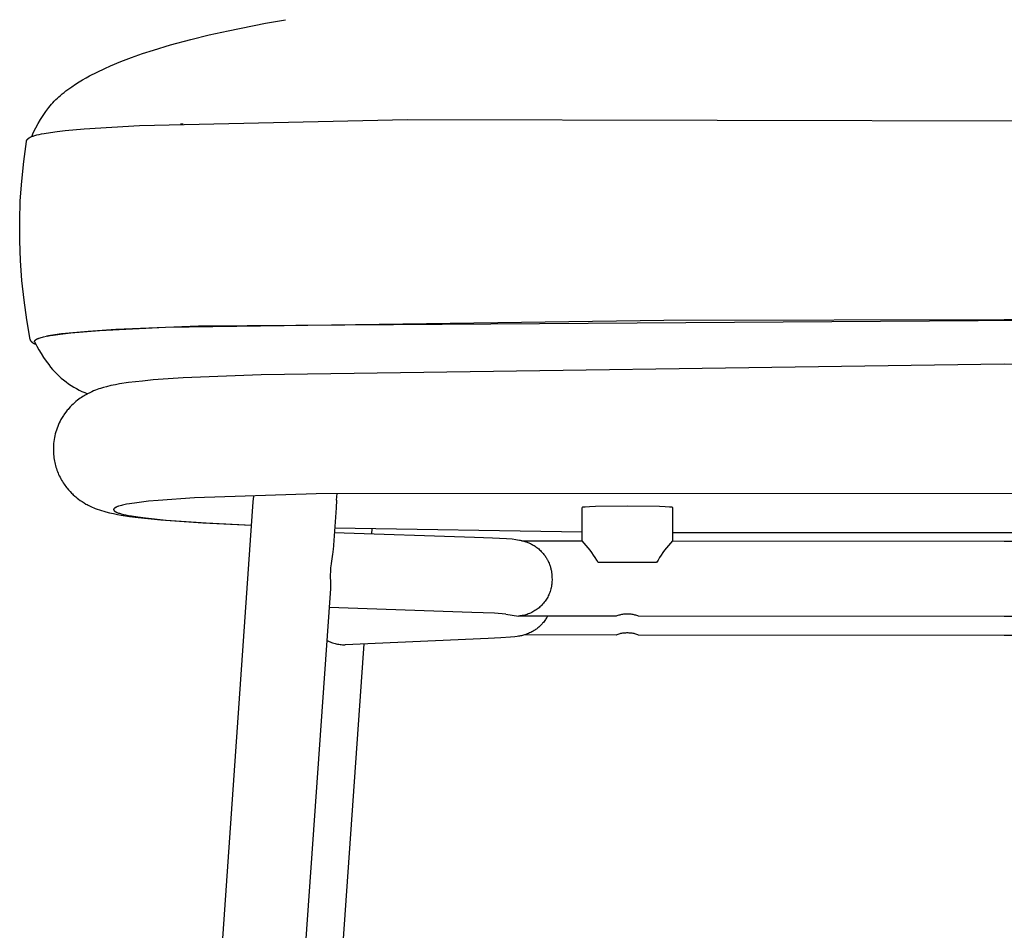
# Model space of a CAD drawing. Header units: millimetres. Extents: x 5000 to 6329, y 0 to 1857.
# Tile 4 of 9: x 5009 to 5270, y 1298 to 1540. Entities that reach past the tile are written whole.
import ezdxf

# ---------------------------------------------------------------- set-up
doc = ezdxf.new("R2010")
doc.units = ezdxf.units.MM
doc.layers.add('Archiv', color=7, linetype='Continuous', true_color=0x000000)
doc.layers.add('Make2D$Sichtbar$Kurven', color=7, linetype='Continuous', true_color=0x000000)

msp = doc.modelspace()

# ---------------------------------------------------------------- linework, layer by layer
at = {"layer": 'Archiv'}
for p, q in [((5093.34, 1412.28), (5093.47, 1414.05)), ((5138.26, 1382.06), (5141.62, 1381.53))]:
    msp.add_line(p, q, dxfattribs=at)
at = {"layer": 'Make2D$Sichtbar$Kurven', "color": 18, "lineweight": -3, "true_color": 0x000000}
for p, q in [((5064.55, 1536.88), (5074.45, 1538.85)), ((5074.45, 1538.85), (5079.79, 1539.8)), ((5059.57, 1535.76), (5064.55, 1536.88)), ((5049.29, 1533.1), (5054.68, 1534.56)), ((5054.68, 1534.56), (5059.57, 1535.76)), ((5038.98, 1529.78), (5041.87, 1530.8)), ((5041.87, 1530.8), (5044.79, 1531.75)), ((5044.79, 1531.75), (5049.29, 1533.1)), ((5033.37, 1527.55), (5036.13, 1528.69)), ((5036.13, 1528.69), (5038.98, 1529.78)), ((5027.84, 1524.89), (5029.82, 1525.91)), ((5029.82, 1525.91), (5031.86, 1526.88)), ((5031.86, 1526.88), (5033.37, 1527.55)), ((5024.13, 1522.71), (5025.03, 1523.27)), ((5025.03, 1523.27), (5025.95, 1523.83)), ((5025.95, 1523.83), (5026.89, 1524.36)), ((5026.89, 1524.36), (5027.84, 1524.89)), ((5020.58, 1520.12), (5021.06, 1520.51)), ((5021.06, 1520.51), (5021.55, 1520.89)), ((5021.55, 1520.89), (5022.05, 1521.27)), ((5022.05, 1521.27), (5023.08, 1522)), ((5023.08, 1522), (5024.13, 1522.71)), ((5017.7, 1517.36), (5018.07, 1517.77)), ((5018.07, 1517.77), (5018.46, 1518.18)), ((5018.46, 1518.18), (5018.86, 1518.58)), ((5018.86, 1518.58), (5019.27, 1518.96)), ((5019.27, 1518.96), (5019.69, 1519.35)), ((5019.69, 1519.35), (5020.11, 1519.72)), ((5020.11, 1519.72), (5020.58, 1520.12)), ((5015.49, 1514.4), (5016.21, 1515.46)), ((5016.21, 1515.46), (5016.97, 1516.5)), ((5016.97, 1516.5), (5016.98, 1516.51)), ((5016.98, 1516.51), (5017.33, 1516.94)), ((5017.33, 1516.94), (5017.7, 1517.36)), ((5014.17, 1512.21), (5014.81, 1513.32)), ((5014.81, 1513.32), (5015.49, 1514.4)), ((5041.04, 1511.68), (5112.14, 1513.28)), ((5112.14, 1513.28), (5471.36, 1512.58)), ((5012.46, 1508.77), (5012.99, 1509.94)), ((5012.99, 1509.94), (5013.56, 1511.09)), ((5013.56, 1511.09), (5014.17, 1512.21)), ((5015.79, 1509.62), (5017.48, 1509.89)), ((5017.48, 1509.89), (5019.26, 1510.13)), ((5019.26, 1510.13), (5021.33, 1510.36)), ((5021.33, 1510.36), (5026.43, 1510.82)), ((5026.43, 1510.82), (5041.04, 1511.68)), ((5052.66, 1512.07), (5051.96, 1512.1)), ((5010.34, 1502.21), (5011.06, 1507.44)), ((5011.06, 1507.46), (5011.07, 1507.48)), ((5011.06, 1507.44), (5011.06, 1507.46)), ((5011.07, 1507.51), (5011.08, 1507.53)), ((5011.07, 1507.48), (5011.07, 1507.51)), ((5011.08, 1507.55), (5011.09, 1507.57)), ((5011.08, 1507.53), (5011.08, 1507.55)), ((5011.09, 1507.6), (5011.1, 1507.62)), ((5011.09, 1507.57), (5011.09, 1507.6)), ((5011.1, 1507.62), (5011.11, 1507.64)), ((5011.11, 1507.64), (5011.12, 1507.66)), ((5011.12, 1507.68), (5011.13, 1507.7)), ((5011.12, 1507.66), (5011.12, 1507.68)), ((5011.13, 1507.7), (5011.14, 1507.72)), ((5011.14, 1507.72), (5011.15, 1507.74)), ((5011.15, 1507.74), (5011.17, 1507.78)), ((5011.17, 1507.78), (5011.18, 1507.81)), ((5011.18, 1507.81), (5011.2, 1507.83)), ((5011.2, 1507.83), (5011.21, 1507.86)), ((5011.21, 1507.86), (5011.22, 1507.88)), ((5011.22, 1507.88), (5011.24, 1507.91)), ((5011.24, 1507.91), (5011.25, 1507.93)), ((5011.25, 1507.93), (5011.27, 1507.95)), ((5011.27, 1507.95), (5011.28, 1507.97)), ((5011.28, 1507.97), (5011.3, 1507.99)), ((5011.3, 1507.99), (5011.32, 1508.01)), ((5011.32, 1508.01), (5011.33, 1508.04)), ((5011.33, 1508.04), (5011.35, 1508.06)), ((5011.35, 1508.06), (5011.38, 1508.09)), ((5011.38, 1508.09), (5011.42, 1508.13)), ((5011.42, 1508.13), (5011.45, 1508.17)), ((5011.45, 1508.17), (5011.49, 1508.2)), ((5011.49, 1508.2), (5011.52, 1508.23)), ((5011.52, 1508.23), (5011.56, 1508.27)), ((5011.56, 1508.27), (5011.6, 1508.3)), ((5011.6, 1508.3), (5011.64, 1508.33)), ((5011.64, 1508.33), (5011.68, 1508.36)), ((5011.68, 1508.36), (5011.72, 1508.38)), ((5011.72, 1508.38), (5011.75, 1508.41)), ((5011.75, 1508.41), (5011.8, 1508.44)), ((5011.8, 1508.44), (5011.88, 1508.49)), ((5011.88, 1508.49), (5011.96, 1508.54)), ((5011.96, 1508.54), (5012.05, 1508.59)), ((5012.05, 1508.59), (5012.15, 1508.63)), ((5012.15, 1508.63), (5012.24, 1508.68)), ((5012.24, 1508.68), (5012.34, 1508.72)), ((5012.34, 1508.72), (5012.44, 1508.77)), ((5012.44, 1508.77), (5012.64, 1508.85)), ((5012.64, 1508.85), (5012.85, 1508.92)), ((5012.85, 1508.92), (5013.07, 1508.99)), ((5013.07, 1508.99), (5013.3, 1509.07)), ((5013.3, 1509.07), (5013.55, 1509.14)), ((5013.55, 1509.14), (5013.82, 1509.21)), ((5013.82, 1509.21), (5014.41, 1509.35)), ((5014.41, 1509.35), (5015.06, 1509.48)), ((5015.06, 1509.48), (5015.79, 1509.62)), ((5009.81, 1496.96), (5010.34, 1502.21)), ((5009.45, 1491.7), (5009.81, 1496.96)), ((5009.28, 1486.42), (5009.45, 1491.7)), ((5009.3, 1481.15), (5009.28, 1486.42)), ((5009.49, 1475.88), (5009.3, 1481.15)), ((5009.87, 1470.61), (5009.49, 1475.88)), ((5010.43, 1465.37), (5009.87, 1470.61)), ((5011.18, 1460.15), (5010.43, 1465.37)), ((5012.1, 1454.95), (5011.18, 1460.15)), ((5310.69, 1460.19), (5056.71, 1458.5)), ((5180.2, 1460.1), (5270.48, 1460.26)), ((5270.48, 1460.26), (5484.25, 1458.54)), ((5034.83, 1457.6), (5027.41, 1457.1)), ((5030.43, 1457.35), (5047.97, 1458.25)), ((5056.71, 1458.5), (5034.83, 1457.6)), ((5047.97, 1458.25), (5180.2, 1460.1)), ((5012.12, 1454.88), (5012.1, 1454.94)), ((5013.56, 1454.88), (5013.59, 1454.9)), ((5013.59, 1454.9), (5013.63, 1454.92)), ((5013.63, 1454.92), (5013.66, 1454.94)), ((5013.66, 1454.94), (5013.69, 1454.96)), ((5013.69, 1454.96), (5013.77, 1455)), ((5013.77, 1455), (5013.85, 1455.04)), ((5013.85, 1455.04), (5013.93, 1455.09)), ((5013.93, 1455.09), (5014.03, 1455.13)), ((5014.03, 1455.13), (5014.12, 1455.17)), ((5014.12, 1455.17), (5014.23, 1455.21)), ((5014.23, 1455.21), (5014.34, 1455.25)), ((5014.34, 1455.25), (5014.45, 1455.3)), ((5014.45, 1455.3), (5014.71, 1455.38)), ((5014.71, 1455.38), (5014.99, 1455.46)), ((5014.99, 1455.46), (5015.29, 1455.55)), ((5015.29, 1455.55), (5015.62, 1455.63)), ((5015.62, 1455.63), (5016.42, 1455.81)), ((5017.44, 1455.99), (5016.42, 1455.81)), ((5016.61, 1455.85), (5017.33, 1455.98)), ((5017.33, 1455.98), (5018.13, 1456.11)), ((5018.62, 1456.18), (5017.44, 1455.99)), ((5018.13, 1456.11), (5019.98, 1456.38)), ((5020.36, 1456.41), (5018.62, 1456.18)), ((5019.98, 1456.38), (5022.81, 1456.71)), ((5022.38, 1456.64), (5020.36, 1456.41)), ((5027.41, 1457.1), (5022.38, 1456.64)), ((5022.81, 1456.71), (5030.43, 1457.35)), ((5012.14, 1454.82), (5012.12, 1454.88)), ((5012.17, 1454.77), (5012.14, 1454.82)), ((5012.19, 1454.71), (5012.17, 1454.77)), ((5012.22, 1454.65), (5012.19, 1454.71)), ((5012.25, 1454.59), (5012.22, 1454.65)), ((5012.28, 1454.54), (5012.25, 1454.59)), ((5012.32, 1454.49), (5012.28, 1454.54)), ((5012.35, 1454.43), (5012.32, 1454.49)), ((5012.39, 1454.38), (5012.35, 1454.43)), ((5012.43, 1454.33), (5012.39, 1454.38)), ((5012.47, 1454.28), (5012.43, 1454.33)), ((5012.51, 1454.24), (5012.47, 1454.28)), ((5012.56, 1454.19), (5012.51, 1454.24)), ((5012.6, 1454.15), (5012.56, 1454.19)), ((5012.65, 1454.1), (5012.6, 1454.15)), ((5012.7, 1454.06), (5012.65, 1454.1)), ((5012.75, 1454.02), (5012.7, 1454.06)), ((5012.8, 1453.98), (5012.75, 1454.02)), ((5012.85, 1453.95), (5012.8, 1453.98)), ((5012.91, 1453.91), (5012.85, 1453.95)), ((5012.96, 1453.88), (5012.91, 1453.91)), ((5013.02, 1453.85), (5012.96, 1453.88)), ((5013.07, 1453.82), (5013.02, 1453.85)), ((5013.13, 1453.8), (5013.07, 1453.82)), ((5013.19, 1453.77), (5013.13, 1453.8)), ((5013.25, 1453.75), (5013.19, 1453.77)), ((5013.23, 1454.44), (5013.24, 1454.45)), ((5013.23, 1454.43), (5013.23, 1454.44)), ((5013.23, 1454.42), (5013.23, 1454.43)), ((5013.23, 1454.41), (5013.23, 1454.42)), ((5013.23, 1454.4), (5013.23, 1454.41)), ((5013.23, 1454.39), (5013.23, 1454.4)), ((5013.23, 1454.38), (5013.23, 1454.39)), ((5013.24, 1454.37), (5013.23, 1454.38)), ((5013.24, 1454.5), (5013.25, 1454.51)), ((5013.24, 1454.49), (5013.24, 1454.5)), ((5013.24, 1454.48), (5013.24, 1454.49)), ((5013.24, 1454.47), (5013.24, 1454.48)), ((5013.24, 1454.45), (5013.24, 1454.47)), ((5013.24, 1454.36), (5013.24, 1454.37)), ((5013.24, 1454.35), (5013.24, 1454.36)), ((5013.24, 1454.36), (5013.24, 1454.36)), ((5013.24, 1454.34), (5013.24, 1454.35)), ((5013.24, 1454.33), (5013.24, 1454.34)), ((5013.25, 1454.32), (5013.24, 1454.33)), ((5013.24, 1454.33), (5013.24, 1454.33)), ((5013.25, 1454.53), (5013.26, 1454.54)), ((5013.25, 1454.52), (5013.25, 1454.53)), ((5013.25, 1454.51), (5013.25, 1454.52)), ((5013.25, 1454.31), (5013.25, 1454.32)), ((5013.25, 1454.3), (5013.25, 1454.31)), ((5013.25, 1454.31), (5013.25, 1454.31)), ((5013.26, 1454.29), (5013.25, 1454.3)), ((5013.31, 1453.73), (5013.25, 1453.75)), ((5013.26, 1454.55), (5013.27, 1454.56)), ((5013.26, 1454.54), (5013.26, 1454.55)), ((5013.26, 1454.28), (5013.26, 1454.29)), ((5013.27, 1454.27), (5013.26, 1454.28)), ((5013.26, 1454.28), (5013.26, 1454.28)), ((5013.27, 1454.57), (5013.28, 1454.58)), ((5013.27, 1454.56), (5013.27, 1454.57)), ((5013.27, 1454.26), (5013.27, 1454.27)), ((5013.27, 1454.26), (5013.81, 1453.21)), ((5013.27, 1454.26), (5013.27, 1454.26)), ((5013.28, 1454.59), (5013.29, 1454.6)), ((5013.28, 1454.58), (5013.28, 1454.59)), ((5013.29, 1454.61), (5013.3, 1454.62)), ((5013.29, 1454.6), (5013.29, 1454.61)), ((5013.3, 1454.62), (5013.31, 1454.63)), ((5013.31, 1454.64), (5013.32, 1454.65)), ((5013.31, 1454.63), (5013.31, 1454.64)), ((5013.37, 1453.71), (5013.31, 1453.73)), ((5013.32, 1454.65), (5013.33, 1454.67)), ((5013.33, 1454.67), (5013.34, 1454.68)), ((5013.34, 1454.68), (5013.35, 1454.69)), ((5013.35, 1454.69), (5013.36, 1454.7)), ((5013.36, 1454.7), (5013.37, 1454.71)), ((5013.37, 1454.71), (5013.39, 1454.73)), ((5013.37, 1453.71), (5013.37, 1453.71)), ((5013.6, 1453.62), (5013.37, 1453.71)), ((5013.39, 1454.73), (5013.41, 1454.75)), ((5013.41, 1454.75), (5013.43, 1454.77)), ((5013.43, 1454.77), (5013.45, 1454.79)), ((5013.45, 1454.79), (5013.48, 1454.81)), ((5013.48, 1454.81), (5013.51, 1454.83)), ((5013.51, 1454.83), (5013.53, 1454.85)), ((5013.53, 1454.85), (5013.56, 1454.88)), ((5013.81, 1453.21), (5014.38, 1452.18)), ((5014.38, 1452.18), (5014.98, 1451.18)), ((5014.98, 1451.18), (5015.61, 1450.19)), ((5015.61, 1450.19), (5016.27, 1449.22)), ((5016.27, 1449.22), (5016.97, 1448.27)), ((5016.97, 1448.27), (5017.47, 1447.63)), ((5017.47, 1447.63), (5018, 1447.01)), ((5018, 1447.01), (5018.55, 1446.41)), ((5018.55, 1446.41), (5019.12, 1445.82)), ((5019.12, 1445.82), (5019.71, 1445.26)), ((5019.71, 1445.26), (5020.32, 1444.71)), ((5020.32, 1444.71), (5020.94, 1444.19)), ((5020.94, 1444.19), (5021.59, 1443.69)), ((5021.59, 1443.69), (5022.25, 1443.21)), ((5022.25, 1443.21), (5022.92, 1442.75)), ((5022.92, 1442.75), (5023.62, 1442.32)), ((5023.62, 1442.32), (5024.32, 1441.91)), ((5024.32, 1441.91), (5025.04, 1441.53)), ((5025.04, 1441.53), (5025.77, 1441.17)), ((5025.77, 1441.17), (5026.52, 1440.83)), ((5026.52, 1440.83), (5027.27, 1440.52)), ((5087.9, 1413.95), (5055.7, 1412.91)), ((5071.26, 1411.83), (5071.36, 1413.38)), ((5435.3, 1414.25), (5087.9, 1413.95)), ((5035.07, 1410.53), (5034.96, 1410.48)), ((5035.19, 1410.58), (5035.07, 1410.53)), ((5035.32, 1410.63), (5035.19, 1410.58)), ((5035.46, 1410.68), (5035.32, 1410.63)), ((5035.6, 1410.72), (5035.46, 1410.68)), ((5035.93, 1410.82), (5035.6, 1410.72)), ((5036.29, 1410.92), (5035.93, 1410.82)), ((5036.59, 1410.99), (5036.29, 1410.92)), ((5036.93, 1411.07), (5036.59, 1410.99)), ((5037.66, 1411.22), (5036.93, 1411.07)), ((5038.43, 1411.36), (5037.66, 1411.22)), ((5040.33, 1411.64), (5038.43, 1411.36)), ((5043.45, 1412.01), (5040.33, 1411.64)), ((5046.04, 1412.25), (5043.45, 1412.01)), ((5055.7, 1412.91), (5046.04, 1412.25)), ((5047.05, 1065.16), (5071.26, 1411.83)), ((5093.34, 1412.28), (5093.2, 1410.29)), ((5160.44, 1410.54), (5159.33, 1410.49)), ((5162, 1410.59), (5160.44, 1410.54)), ((5170.49, 1410.69), (5162, 1410.59)), ((5178.97, 1410.59), (5170.49, 1410.69)), ((5180.53, 1410.54), (5178.97, 1410.59)), ((5181.64, 1410.49), (5180.53, 1410.54)), ((5034.22, 1409.88), (5034.21, 1409.86)), ((5034.21, 1409.86), (5034.21, 1409.86)), ((5034.21, 1409.86), (5034.21, 1409.85)), ((5034.21, 1409.85), (5034.21, 1409.85)), ((5034.21, 1409.85), (5034.21, 1409.84)), ((5034.21, 1409.84), (5034.21, 1409.83)), ((5034.21, 1409.83), (5034.21, 1409.83)), ((5034.21, 1409.83), (5034.21, 1409.82)), ((5034.21, 1409.82), (5034.21, 1409.82)), ((5034.21, 1409.82), (5034.21, 1409.81)), ((5034.21, 1409.81), (5034.21, 1409.81)), ((5034.21, 1409.81), (5034.21, 1409.8)), ((5034.21, 1409.8), (5034.21, 1409.79)), ((5034.21, 1409.79), (5034.21, 1409.79)), ((5034.21, 1409.79), (5034.21, 1409.78)), ((5034.21, 1409.78), (5034.21, 1409.77)), ((5034.21, 1409.77), (5034.21, 1409.77)), ((5034.21, 1409.77), (5034.21, 1409.76)), ((5034.21, 1409.76), (5034.21, 1409.75)), ((5034.21, 1409.75), (5034.21, 1409.74)), ((5034.21, 1409.74), (5034.21, 1409.73)), ((5034.21, 1409.73), (5034.21, 1409.72)), ((5034.21, 1409.72), (5034.22, 1409.72)), ((5034.23, 1409.91), (5034.22, 1409.9)), ((5034.22, 1409.9), (5034.22, 1409.89)), ((5034.22, 1409.89), (5034.22, 1409.88)), ((5034.22, 1409.72), (5034.22, 1409.71)), ((5034.22, 1409.71), (5034.22, 1409.7)), ((5034.22, 1409.7), (5034.22, 1409.69)), ((5034.22, 1409.69), (5034.23, 1409.68)), ((5034.24, 1409.93), (5034.23, 1409.92)), ((5034.23, 1409.92), (5034.23, 1409.91)), ((5034.23, 1409.68), (5034.23, 1409.67)), ((5034.23, 1409.67), (5034.23, 1409.66)), ((5034.23, 1409.66), (5034.24, 1409.66)), ((5034.25, 1409.96), (5034.24, 1409.94)), ((5034.24, 1409.94), (5034.24, 1409.93)), ((5034.24, 1409.66), (5034.24, 1409.65)), ((5034.24, 1409.65), (5034.24, 1409.64)), ((5034.24, 1409.64), (5034.25, 1409.63)), ((5034.26, 1409.97), (5034.25, 1409.96)), ((5034.25, 1409.63), (5034.25, 1409.62)), ((5034.25, 1409.62), (5034.26, 1409.61)), ((5034.27, 1409.99), (5034.26, 1409.98)), ((5034.26, 1409.98), (5034.26, 1409.97)), ((5034.26, 1409.61), (5034.26, 1409.61)), ((5034.26, 1409.61), (5034.27, 1409.6)), ((5034.28, 1410), (5034.27, 1409.99)), ((5034.27, 1409.6), (5034.27, 1409.59)), ((5034.27, 1409.59), (5034.28, 1409.58)), ((5034.29, 1410.03), (5034.28, 1410.01)), ((5034.28, 1410.01), (5034.28, 1410)), ((5034.28, 1409.58), (5034.29, 1409.57)), ((5034.3, 1410.04), (5034.29, 1410.03)), ((5034.29, 1409.57), (5034.29, 1409.56)), ((5034.29, 1409.56), (5034.3, 1409.55)), ((5034.31, 1410.05), (5034.3, 1410.04)), ((5034.3, 1409.55), (5034.32, 1409.53)), ((5034.32, 1410.06), (5034.31, 1410.05)), ((5034.33, 1410.07), (5034.32, 1410.06)), ((5034.32, 1409.53), (5034.33, 1409.51)), ((5034.34, 1410.08), (5034.33, 1410.07)), ((5034.33, 1409.51), (5034.35, 1409.5)), ((5034.35, 1410.1), (5034.34, 1410.08)), ((5034.36, 1410.11), (5034.35, 1410.1)), ((5034.35, 1409.5), (5034.37, 1409.48)), ((5034.37, 1410.12), (5034.36, 1410.11)), ((5034.39, 1410.13), (5034.37, 1410.12)), ((5034.37, 1409.48), (5034.38, 1409.46)), ((5034.38, 1409.46), (5034.4, 1409.44)), ((5034.41, 1410.15), (5034.39, 1410.13)), ((5034.4, 1409.44), (5034.42, 1409.43)), ((5034.44, 1410.18), (5034.41, 1410.15)), ((5034.42, 1409.43), (5034.44, 1409.41)), ((5034.47, 1410.2), (5034.44, 1410.18)), ((5034.44, 1409.41), (5034.46, 1409.39)), ((5034.46, 1409.39), (5034.48, 1409.38)), ((5034.5, 1410.22), (5034.47, 1410.2)), ((5034.48, 1409.38), (5034.51, 1409.36)), ((5034.53, 1410.25), (5034.5, 1410.22)), ((5034.51, 1409.36), (5034.53, 1409.34)), ((5034.56, 1410.27), (5034.53, 1410.25)), ((5034.53, 1409.34), (5034.58, 1409.31)), ((5034.6, 1410.29), (5034.56, 1410.27)), ((5034.58, 1409.31), (5034.64, 1409.28)), ((5034.64, 1410.32), (5034.6, 1410.29)), ((5034.68, 1410.34), (5034.64, 1410.32)), ((5034.64, 1409.28), (5034.69, 1409.24)), ((5034.72, 1410.36), (5034.68, 1410.34)), ((5034.69, 1409.24), (5034.76, 1409.21)), ((5034.76, 1410.39), (5034.72, 1410.36)), ((5034.86, 1410.43), (5034.76, 1410.39)), ((5034.76, 1409.21), (5034.83, 1409.17)), ((5034.83, 1409.17), (5034.9, 1409.14)), ((5034.96, 1410.48), (5034.86, 1410.43)), ((5034.9, 1409.14), (5034.98, 1409.1)), ((5034.98, 1409.1), (5035.06, 1409.07)), ((5035.06, 1409.07), (5035.15, 1409.03)), ((5035.15, 1409.03), (5035.33, 1408.96)), ((5035.33, 1408.96), (5035.53, 1408.89)), ((5035.53, 1408.89), (5035.75, 1408.82)), ((5035.75, 1408.82), (5035.99, 1408.75)), ((5035.99, 1408.75), (5036.24, 1408.68)), ((5036.24, 1408.68), (5036.8, 1408.54)), ((5036.8, 1408.54), (5037.44, 1408.4)), ((5037.44, 1408.4), (5038.14, 1408.26)), ((5038.14, 1408.26), (5038.92, 1408.12)), ((5038.92, 1408.12), (5040.65, 1407.85)), ((5093.2, 1410.29), (5092.42, 1399.12)), ((5158.5, 1410.39), (5158.49, 1410.38)), ((5158.49, 1410.38), (5158.49, 1410.38)), ((5158.49, 1410.38), (5158.49, 1410.38)), ((5158.49, 1410.38), (5158.49, 1410.38)), ((5158.49, 1410.38), (5158.49, 1410.38)), ((5158.49, 1410.38), (5158.49, 1410.38)), ((5158.49, 1410.38), (5158.49, 1410.37)), ((5158.49, 1410.37), (5158.49, 1410.37)), ((5158.49, 1401.51), (5158.49, 1410.37)), ((5158.51, 1410.39), (5158.5, 1410.39)), ((5158.5, 1410.39), (5158.5, 1410.39)), ((5158.5, 1410.39), (5158.5, 1410.39)), ((5158.52, 1410.4), (5158.51, 1410.39)), ((5158.51, 1410.39), (5158.51, 1410.39)), ((5158.53, 1410.4), (5158.52, 1410.4)), ((5158.52, 1410.4), (5158.52, 1410.4)), ((5158.55, 1410.4), (5158.53, 1410.4)), ((5158.53, 1410.4), (5158.53, 1410.4)), ((5158.56, 1410.41), (5158.55, 1410.4)), ((5158.58, 1410.41), (5158.56, 1410.41)), ((5158.6, 1410.42), (5158.58, 1410.41)), ((5158.64, 1410.42), (5158.6, 1410.42)), ((5158.69, 1410.43), (5158.64, 1410.42)), ((5158.8, 1410.44), (5158.69, 1410.43)), ((5158.95, 1410.46), (5158.8, 1410.44)), ((5159.33, 1410.49), (5158.95, 1410.46)), ((5182.02, 1410.46), (5181.64, 1410.49)), ((5182.17, 1410.44), (5182.02, 1410.46)), ((5182.29, 1410.43), (5182.17, 1410.44)), ((5182.33, 1410.42), (5182.29, 1410.43)), ((5182.37, 1410.42), (5182.33, 1410.42)), ((5182.39, 1410.41), (5182.37, 1410.42)), ((5182.41, 1410.41), (5182.39, 1410.41)), ((5182.42, 1410.4), (5182.41, 1410.41)), ((5182.44, 1410.4), (5182.42, 1410.4)), ((5182.45, 1410.4), (5182.44, 1410.4)), ((5182.44, 1410.4), (5182.44, 1410.4)), ((5182.46, 1410.39), (5182.45, 1410.4)), ((5182.45, 1410.4), (5182.45, 1410.4)), ((5182.47, 1410.39), (5182.46, 1410.39)), ((5182.46, 1410.39), (5182.46, 1410.39)), ((5182.48, 1410.38), (5182.47, 1410.39)), ((5182.47, 1410.39), (5182.47, 1410.39)), ((5182.47, 1410.39), (5182.47, 1410.39)), ((5182.49, 1410.37), (5182.48, 1410.38)), ((5182.48, 1410.38), (5182.48, 1410.38)), ((5182.48, 1410.38), (5182.48, 1410.38)), ((5182.48, 1410.38), (5182.48, 1410.38)), ((5182.48, 1410.38), (5182.48, 1410.38)), ((5182.48, 1410.38), (5182.48, 1410.38)), ((5182.49, 1410.37), (5182.49, 1410.37)), ((5182.49, 1410.37), (5182.49, 1401.49)), ((5040.65, 1407.85), (5042.67, 1407.59)), ((5042.67, 1407.59), (5048.13, 1407.02)), ((5048.13, 1407.02), (5058.78, 1406.26)), ((5058.78, 1406.26), (5070.83, 1405.66)), ((5092.75, 1403.75), (5129.9, 1402.53)), ((5158.49, 1403.79), (5092.83, 1404.9)), ((5102.68, 1404.65), (5102.59, 1403.43)), ((5358.48, 1403.6), (5182.49, 1403.6)), ((5129.9, 1402.53), (5134.69, 1402.34)), ((5134.69, 1402.34), (5138.42, 1402.13)), ((5138.42, 1402.13), (5139.92, 1402)), ((5139.92, 1402), (5140.92, 1401.88)), ((5140.92, 1401.88), (5141.32, 1401.82)), ((5141.32, 1401.82), (5141.85, 1401.73)), ((5141.85, 1401.73), (5142.14, 1401.67)), ((5142.14, 1401.67), (5142.45, 1401.6)), ((5142.4, 1401.53), (5158.49, 1401.52)), ((5142.45, 1401.6), (5142.83, 1401.51)), ((5142.83, 1401.51), (5143.06, 1401.45)), ((5143.06, 1401.45), (5143.29, 1401.37)), ((5143.29, 1401.37), (5143.57, 1401.28)), ((5143.57, 1401.28), (5143.88, 1401.17)), ((5143.88, 1401.17), (5144.1, 1401.09)), ((5144.1, 1401.09), (5144.32, 1401)), ((5144.32, 1401), (5144.55, 1400.9)), ((5144.55, 1400.9), (5144.78, 1400.79)), ((5144.78, 1400.79), (5145.02, 1400.67)), ((5145.02, 1400.67), (5145.26, 1400.54)), ((5145.26, 1400.54), (5145.5, 1400.4)), ((5145.5, 1400.4), (5145.75, 1400.25)), ((5145.75, 1400.25), (5146, 1400.09)), ((5146, 1400.09), (5146.24, 1399.92)), ((5160.12, 1399.63), (5158.49, 1401.51)), ((5182.49, 1401.49), (5180.87, 1399.63)), ((5182.48, 1401.49), (5270.49, 1401.41)), ((5270.49, 1401.41), (5358.49, 1401.49)), ((5092.3, 1397.97), (5091.89, 1395.49)), ((5092.37, 1398.52), (5092.3, 1397.97)), ((5092.39, 1398.79), (5092.37, 1398.52)), ((5092.42, 1399.12), (5092.39, 1398.79)), ((5146.24, 1399.92), (5146.49, 1399.74)), ((5146.49, 1399.74), (5146.73, 1399.55)), ((5146.73, 1399.55), (5146.97, 1399.35)), ((5146.97, 1399.35), (5147.2, 1399.15)), ((5147.2, 1399.15), (5147.43, 1398.93)), ((5147.43, 1398.93), (5147.65, 1398.71)), ((5147.65, 1398.71), (5147.83, 1398.52)), ((5147.83, 1398.52), (5148, 1398.33)), ((5148, 1398.33), (5148.17, 1398.13)), ((5148.17, 1398.13), (5148.33, 1397.93)), ((5148.33, 1397.93), (5148.49, 1397.72)), ((5148.49, 1397.72), (5148.65, 1397.51)), ((5148.65, 1397.51), (5148.79, 1397.3)), ((5160.6, 1399.02), (5160.12, 1399.63)), ((5161.07, 1398.38), (5160.6, 1399.02)), ((5161.52, 1397.74), (5161.07, 1398.38)), ((5161.95, 1397.08), (5161.52, 1397.74)), ((5179.46, 1397.74), (5179.03, 1397.08)), ((5179.91, 1398.38), (5179.46, 1397.74)), ((5180.38, 1399.02), (5179.91, 1398.38)), ((5180.87, 1399.63), (5180.38, 1399.02)), ((5091.89, 1395.49), (5091.8, 1394.78)), ((5148.79, 1397.3), (5148.94, 1397.08)), ((5148.94, 1397.08), (5149.03, 1396.92)), ((5149.03, 1396.92), (5149.13, 1396.76)), ((5149.13, 1396.76), (5149.22, 1396.6)), ((5149.22, 1396.6), (5149.31, 1396.43)), ((5149.25, 1396.53), (5149.26, 1396.53)), ((5149.31, 1396.43), (5149.46, 1396.15)), ((5149.46, 1396.15), (5149.59, 1395.86)), ((5149.59, 1395.86), (5149.72, 1395.56)), ((5149.72, 1395.56), (5149.84, 1395.26)), ((5149.84, 1395.26), (5149.92, 1395.05)), ((5149.92, 1395.05), (5149.99, 1394.83)), ((5149.99, 1394.83), (5150.06, 1394.62)), ((5162.36, 1396.4), (5161.95, 1397.08)), ((5162.74, 1395.72), (5162.36, 1396.4)), ((5170.49, 1395.79), (5162.74, 1395.72)), ((5178.23, 1395.72), (5170.49, 1395.79)), ((5178.62, 1396.4), (5178.23, 1395.72)), ((5179.03, 1397.08), (5178.62, 1396.4)), ((5091.7, 1393.32), (5091.69, 1392.61)), ((5091.69, 1392.61), (5091.74, 1390.05)), ((5091.71, 1393.68), (5091.7, 1393.32)), ((5091.73, 1394.04), (5091.71, 1393.68)), ((5091.76, 1394.41), (5091.73, 1394.04)), ((5091.8, 1394.78), (5091.76, 1394.41)), ((5150.06, 1394.62), (5150.12, 1394.4)), ((5150.12, 1394.4), (5150.18, 1394.18)), ((5150.18, 1394.18), (5150.23, 1393.96)), ((5150.23, 1393.96), (5150.28, 1393.73)), ((5150.28, 1393.73), (5150.32, 1393.51)), ((5150.32, 1393.51), (5150.36, 1393.29)), ((5150.36, 1393.29), (5150.4, 1393.06)), ((5150.4, 1393.06), (5150.42, 1392.84)), ((5150.42, 1392.84), (5150.45, 1392.61)), ((5150.45, 1392.61), (5150.46, 1392.38)), ((5150.46, 1392.38), (5150.48, 1392.16)), ((5091.74, 1390.05), (5091.74, 1389.48)), ((5150.39, 1389.71), (5150.34, 1389.39)), ((5150.44, 1390.04), (5150.39, 1389.71)), ((5150.47, 1390.37), (5150.44, 1390.04)), ((5150.49, 1390.7), (5150.47, 1390.37)), ((5150.48, 1392.16), (5150.48, 1391.93)), ((5150.48, 1391.93), (5150.49, 1391.7)), ((5150.49, 1391.7), (5150.5, 1391.37)), ((5150.5, 1391.04), (5150.49, 1390.7)), ((5150.5, 1391.37), (5150.5, 1391.04)), ((5091.71, 1388.86), (5069, 1063.63)), ((5091.73, 1389.2), (5091.71, 1388.86)), ((5091.74, 1389.48), (5091.73, 1389.2)), ((5149.64, 1387.18), (5149.5, 1386.88)), ((5149.77, 1387.48), (5149.64, 1387.18)), ((5149.89, 1387.79), (5149.77, 1387.48)), ((5150, 1388.1), (5149.89, 1387.79)), ((5150.1, 1388.42), (5150, 1388.1)), ((5150.19, 1388.74), (5150.1, 1388.42)), ((5150.12, 1389.05), (5150.12, 1389.05)), ((5150.27, 1389.06), (5150.19, 1388.74)), ((5150.34, 1389.39), (5150.27, 1389.06)), ((5147.78, 1384.45), (5147.55, 1384.21)), ((5148.01, 1384.69), (5147.78, 1384.45)), ((5148.23, 1384.94), (5148.01, 1384.69)), ((5148.44, 1385.2), (5148.23, 1384.94)), ((5148.64, 1385.46), (5148.44, 1385.2)), ((5148.83, 1385.73), (5148.64, 1385.46)), ((5149.01, 1386.01), (5148.83, 1385.73)), ((5149.18, 1386.29), (5149.01, 1386.01)), ((5149.35, 1386.58), (5149.18, 1386.29)), ((5149.5, 1386.88), (5149.35, 1386.58)), ((5129.24, 1382.54), (5091.35, 1383.79)), ((5132.25, 1382.45), (5129.24, 1382.54)), ((5135.26, 1382.29), (5132.25, 1382.45)), ((5138.26, 1382.06), (5135.26, 1382.29)), ((5143.25, 1381.81), (5142.93, 1381.73)), ((5143.57, 1381.9), (5143.25, 1381.81)), ((5143.89, 1382), (5143.57, 1381.9)), ((5144.2, 1382.11), (5143.89, 1382)), ((5144.51, 1382.23), (5144.2, 1382.11)), ((5144.81, 1382.36), (5144.51, 1382.23)), ((5145.11, 1382.5), (5144.81, 1382.36)), ((5145.41, 1382.65), (5145.11, 1382.5)), ((5145.7, 1382.81), (5145.41, 1382.65)), ((5145.98, 1382.99), (5145.7, 1382.81)), ((5146.26, 1383.17), (5145.98, 1382.99)), ((5146.53, 1383.36), (5146.26, 1383.17)), ((5146.8, 1383.56), (5146.53, 1383.36)), ((5147.05, 1383.77), (5146.8, 1383.56)), ((5147.31, 1383.98), (5147.05, 1383.77)), ((5147.55, 1384.21), (5147.31, 1383.98)), ((5168.46, 1381.82), (5168.22, 1381.76)), ((5168.71, 1381.88), (5168.46, 1381.82)), ((5168.96, 1381.93), (5168.71, 1381.88)), ((5169.21, 1381.97), (5168.96, 1381.93)), ((5169.46, 1382.01), (5169.21, 1381.97)), ((5169.71, 1382.03), (5169.46, 1382.01)), ((5169.97, 1382.05), (5169.71, 1382.03)), ((5170.22, 1382.05), (5169.97, 1382.05)), ((5170.48, 1382.05), (5170.22, 1382.05)), ((5170.73, 1382.05), (5170.48, 1382.05)), ((5170.99, 1382.05), (5170.73, 1382.05)), ((5171.24, 1382.03), (5170.99, 1382.05)), ((5171.5, 1382.01), (5171.24, 1382.03)), ((5171.75, 1381.97), (5171.5, 1382.01)), ((5172, 1381.93), (5171.75, 1381.97)), ((5172.25, 1381.88), (5172, 1381.93)), ((5172.5, 1381.82), (5172.25, 1381.88)), ((5172.75, 1381.76), (5172.5, 1381.82)), ((5141.95, 1381.57), (5141.62, 1381.53)), ((5167.5, 1381.51), (5141.62, 1381.53)), ((5142.28, 1381.61), (5141.95, 1381.57)), ((5142.6, 1381.66), (5142.28, 1381.61)), ((5142.93, 1381.73), (5142.6, 1381.66)), ((5147.57, 1379.16), (5147.42, 1379.01)), ((5147.72, 1379.32), (5147.57, 1379.16)), ((5147.87, 1379.48), (5147.72, 1379.32)), ((5148.01, 1379.64), (5147.87, 1379.48)), ((5148.21, 1379.87), (5148.01, 1379.64)), ((5148.4, 1380.11), (5148.21, 1379.87)), ((5148.58, 1380.35), (5148.4, 1380.11)), ((5148.76, 1380.6), (5148.58, 1380.35)), ((5148.9, 1380.83), (5148.76, 1380.6)), ((5149.05, 1381.06), (5148.9, 1380.83)), ((5149.18, 1381.29), (5149.05, 1381.06)), ((5149.31, 1381.53), (5149.18, 1381.29)), ((5167.73, 1381.6), (5167.5, 1381.51)), ((5167.97, 1381.68), (5167.73, 1381.6)), ((5168.22, 1381.76), (5167.97, 1381.68)), ((5172.99, 1381.68), (5172.75, 1381.76)), ((5173.23, 1381.6), (5172.99, 1381.68)), ((5173.47, 1381.5), (5173.23, 1381.6)), ((5270.49, 1381.41), (5173.47, 1381.5)), ((5367.5, 1381.5), (5270.49, 1381.41)), ((5143.26, 1376.57), (5142.96, 1376.48)), ((5167.5, 1376.51), (5143.15, 1376.54)), ((5143.58, 1376.68), (5143.26, 1376.57)), ((5143.94, 1376.81), (5143.58, 1376.68)), ((5144.25, 1376.93), (5143.94, 1376.81)), ((5144.57, 1377.07), (5144.25, 1376.93)), ((5144.87, 1377.21), (5144.57, 1377.07)), ((5145.17, 1377.37), (5144.87, 1377.21)), ((5145.47, 1377.54), (5145.17, 1377.37)), ((5145.77, 1377.72), (5145.47, 1377.54)), ((5145.96, 1377.85), (5145.77, 1377.72)), ((5146.16, 1377.98), (5145.96, 1377.85)), ((5146.34, 1378.11), (5146.16, 1377.98)), ((5146.53, 1378.25), (5146.34, 1378.11)), ((5146.76, 1378.43), (5146.53, 1378.25)), ((5146.98, 1378.62), (5146.76, 1378.43)), ((5147.2, 1378.81), (5146.98, 1378.62)), ((5147.42, 1379.01), (5147.2, 1378.81)), ((5167.73, 1376.61), (5167.5, 1376.51)), ((5167.97, 1376.69), (5167.73, 1376.61)), ((5168.22, 1376.76), (5167.97, 1376.69)), ((5168.46, 1376.83), (5168.22, 1376.76)), ((5168.71, 1376.89), (5168.46, 1376.83)), ((5168.96, 1376.94), (5168.71, 1376.89)), ((5169.21, 1376.98), (5168.96, 1376.94)), ((5169.46, 1377.01), (5169.21, 1376.98)), ((5169.71, 1377.04), (5169.46, 1377.01)), ((5169.97, 1377.05), (5169.71, 1377.04)), ((5170.22, 1377.06), (5169.97, 1377.05)), ((5170.48, 1377.06), (5170.22, 1377.06)), ((5170.73, 1377.06), (5170.48, 1377.06)), ((5170.99, 1377.05), (5170.73, 1377.06)), ((5171.24, 1377.04), (5170.99, 1377.05)), ((5171.5, 1377.01), (5171.24, 1377.04)), ((5171.75, 1376.98), (5171.5, 1377.01)), ((5172, 1376.94), (5171.75, 1376.98)), ((5172.25, 1376.89), (5172, 1376.94)), ((5172.5, 1376.83), (5172.25, 1376.89)), ((5172.75, 1376.76), (5172.5, 1376.83)), ((5172.99, 1376.69), (5172.75, 1376.76)), ((5173.23, 1376.6), (5172.99, 1376.69)), ((5173.47, 1376.51), (5173.23, 1376.6)), ((5100.55, 1374.15), (5078.87, 1063.61)), ((5090.75, 1375.12), (5091.05, 1374.97)), ((5091.05, 1374.97), (5091.35, 1374.83)), ((5091.35, 1374.83), (5091.66, 1374.7)), ((5091.66, 1374.7), (5091.98, 1374.57)), ((5091.98, 1374.57), (5092.3, 1374.46)), ((5092.3, 1374.46), (5092.62, 1374.36)), ((5092.62, 1374.36), (5092.94, 1374.27)), ((5092.94, 1374.27), (5093.27, 1374.19)), ((5093.27, 1374.19), (5093.6, 1374.12)), ((5093.6, 1374.12), (5093.93, 1374.06)), ((5093.93, 1374.06), (5094.27, 1374.02)), ((5094.27, 1374.02), (5094.6, 1373.98)), ((5094.6, 1373.98), (5094.94, 1373.96)), ((5094.94, 1373.96), (5095.27, 1373.94)), ((5095.27, 1373.94), (5095.61, 1373.94)), ((5133.55, 1375.56), (5095.61, 1373.94)), ((5136.88, 1375.73), (5133.55, 1375.56)), ((5139.53, 1375.92), (5136.88, 1375.73)), ((5140.67, 1376.05), (5139.53, 1375.92)), ((5141.26, 1376.13), (5140.67, 1376.05)), ((5141.57, 1376.18), (5141.26, 1376.13)), ((5141.89, 1376.23), (5141.57, 1376.18)), ((5142.13, 1376.28), (5141.89, 1376.23)), ((5142.39, 1376.34), (5142.13, 1376.28)), ((5142.69, 1376.41), (5142.39, 1376.34)), ((5142.96, 1376.48), (5142.69, 1376.41)), ((5270.49, 1376.42), (5173.47, 1376.51)), ((5367.5, 1376.51), (5270.49, 1376.42))]:
    msp.add_line(p, q, dxfattribs=at)
at = {"layer": 'Make2D$Sichtbar$Kurven', "color": 18, "true_color": 0x000000}
for p, q in [((5270.48, 1448.39), (5073.37, 1445.6)), ((5467.59, 1445.6), (5270.48, 1448.39)), ((5052.67, 1444.76), (5044.66, 1444.19)), ((5073.37, 1445.6), (5052.67, 1444.76)), ((5030.71, 1441.95), (5030.28, 1441.81)), ((5031.52, 1442.2), (5030.71, 1441.95)), ((5032.3, 1442.41), (5031.52, 1442.2)), ((5033.48, 1442.69), (5032.3, 1442.41)), ((5034.66, 1442.93), (5033.48, 1442.69)), ((5035.77, 1443.13), (5034.66, 1442.93)), ((5038.19, 1443.5), (5035.77, 1443.13)), ((5041.82, 1443.92), (5038.19, 1443.5)), ((5044.66, 1444.19), (5041.82, 1443.92)), ((5025.36, 1439.35), (5024.99, 1439.09)), ((5025.71, 1439.59), (5025.36, 1439.35)), ((5026.04, 1439.81), (5025.71, 1439.59)), ((5026.37, 1440.01), (5026.04, 1439.81)), ((5026.69, 1440.19), (5026.37, 1440.01)), ((5026.99, 1440.37), (5026.69, 1440.19)), ((5027.28, 1440.53), (5026.99, 1440.37)), ((5027.85, 1440.81), (5027.28, 1440.53)), ((5028.39, 1441.06), (5027.85, 1440.81)), ((5028.89, 1441.28), (5028.39, 1441.06)), ((5029.37, 1441.48), (5028.89, 1441.28)), ((5029.84, 1441.65), (5029.37, 1441.48)), ((5030.28, 1441.81), (5029.84, 1441.65)), ((5022.68, 1437.03), (5022.29, 1436.61)), ((5023.06, 1437.42), (5022.68, 1437.03)), ((5023.44, 1437.8), (5023.06, 1437.42)), ((5023.83, 1438.15), (5023.44, 1437.8)), ((5024.22, 1438.49), (5023.83, 1438.15)), ((5024.61, 1438.8), (5024.22, 1438.49)), ((5024.99, 1439.09), (5024.61, 1438.8)), ((5020.55, 1434.22), (5020.4, 1433.96)), ((5020.71, 1434.48), (5020.55, 1434.22)), ((5020.87, 1434.73), (5020.71, 1434.48)), ((5021.03, 1434.98), (5020.87, 1434.73)), ((5021.2, 1435.22), (5021.03, 1434.98)), ((5021.54, 1435.68), (5021.2, 1435.22)), ((5021.73, 1435.93), (5021.54, 1435.68)), ((5021.92, 1436.16), (5021.73, 1435.93)), ((5022.1, 1436.39), (5021.92, 1436.16)), ((5022.29, 1436.61), (5022.1, 1436.39)), ((5019.2, 1431.4), (5019.03, 1430.92)), ((5019.39, 1431.88), (5019.2, 1431.4)), ((5019.58, 1432.35), (5019.39, 1431.88)), ((5019.79, 1432.81), (5019.58, 1432.35)), ((5020.01, 1433.25), (5019.79, 1432.81)), ((5020.24, 1433.69), (5020.01, 1433.25)), ((5020.4, 1433.96), (5020.24, 1433.69)), ((5018.51, 1428.9), (5018.42, 1428.39)), ((5018.61, 1429.4), (5018.51, 1428.9)), ((5018.73, 1429.9), (5018.61, 1429.4)), ((5018.88, 1430.41), (5018.73, 1429.9)), ((5019.03, 1430.92), (5018.88, 1430.41)), ((5018.22, 1426.31), (5018.21, 1425.79)), ((5018.24, 1426.84), (5018.22, 1426.31)), ((5018.28, 1427.36), (5018.24, 1426.84)), ((5018.34, 1427.88), (5018.28, 1427.36)), ((5018.42, 1428.39), (5018.34, 1427.88)), ((5018.21, 1425.79), (5018.22, 1425.25)), ((5018.22, 1425.25), (5018.24, 1424.82)), ((5018.24, 1424.82), (5018.27, 1424.39)), ((5018.27, 1424.39), (5018.31, 1423.96)), ((5018.31, 1423.96), (5018.36, 1423.53)), ((5018.36, 1423.53), (5018.43, 1423.11)), ((5018.43, 1423.11), (5018.5, 1422.69)), ((5018.5, 1422.69), (5018.59, 1422.28)), ((5018.59, 1422.28), (5018.68, 1421.87)), ((5018.68, 1421.87), (5018.79, 1421.47)), ((5018.79, 1421.47), (5018.91, 1421.07)), ((5018.91, 1421.07), (5019.03, 1420.67)), ((5019.03, 1420.67), (5019.16, 1420.28)), ((5019.16, 1420.28), (5019.31, 1419.89)), ((5019.31, 1419.89), (5019.46, 1419.51)), ((5019.46, 1419.51), (5019.62, 1419.14)), ((5019.62, 1419.14), (5019.79, 1418.77)), ((5019.79, 1418.77), (5019.99, 1418.38)), ((5019.99, 1418.38), (5020.19, 1417.99)), ((5020.19, 1417.99), (5020.39, 1417.62)), ((5020.39, 1417.62), (5020.61, 1417.26)), ((5020.61, 1417.26), (5020.83, 1416.91)), ((5020.83, 1416.91), (5021.06, 1416.57)), ((5021.06, 1416.57), (5021.29, 1416.24)), ((5021.29, 1416.24), (5021.52, 1415.92)), ((5021.52, 1415.92), (5021.7, 1415.68)), ((5021.7, 1415.68), (5021.89, 1415.45)), ((5021.89, 1415.45), (5022.26, 1415.01)), ((5022.26, 1415.01), (5022.46, 1414.78)), ((5022.46, 1414.78), (5022.66, 1414.57)), ((5022.66, 1414.57), (5023.05, 1414.16)), ((5023.05, 1414.16), (5023.27, 1413.95)), ((5023.27, 1413.95), (5023.48, 1413.74)), ((5023.48, 1413.74), (5023.91, 1413.36)), ((5023.91, 1413.36), (5024.15, 1413.16)), ((5024.15, 1413.16), (5024.53, 1412.84)), ((5024.53, 1412.84), (5024.91, 1412.55)), ((5024.91, 1412.55), (5025.37, 1412.22)), ((5025.37, 1412.22), (5025.82, 1411.92)), ((5025.82, 1411.92), (5026.09, 1411.74)), ((5026.09, 1411.74), (5026.36, 1411.58)), ((5026.36, 1411.58), (5026.87, 1411.28)), ((5026.87, 1411.28), (5027.17, 1411.12)), ((5027.17, 1411.12), (5027.45, 1410.97)), ((5027.45, 1410.97), (5027.99, 1410.7)), ((5027.99, 1410.7), (5028.5, 1410.47)), ((5028.5, 1410.47), (5028.91, 1410.29)), ((5028.91, 1410.29), (5029.3, 1410.13)), ((5029.3, 1410.13), (5029.85, 1409.92)), ((5029.85, 1409.92), (5030.44, 1409.72)), ((5030.44, 1409.72), (5031.02, 1409.53)), ((5031.02, 1409.53), (5031.57, 1409.36)), ((5031.57, 1409.36), (5032.1, 1409.22)), ((5032.1, 1409.22), (5033.14, 1408.96)), ((5033.14, 1408.96), (5034.16, 1408.73)), ((5034.16, 1408.73), (5035.19, 1408.53)), ((5035.19, 1408.53), (5036.24, 1408.34)), ((5036.24, 1408.34), (5038.39, 1408.01)), ((5038.39, 1408.01), (5040.74, 1407.7)), ((5040.74, 1407.7), (5046.72, 1407.08)), ((5046.72, 1407.08), (5057.84, 1406.28)), ((5057.84, 1406.28), (5070.82, 1405.64))]:
    msp.add_line(p, q, dxfattribs=at)

doc.saveas('drawing.dxf')
